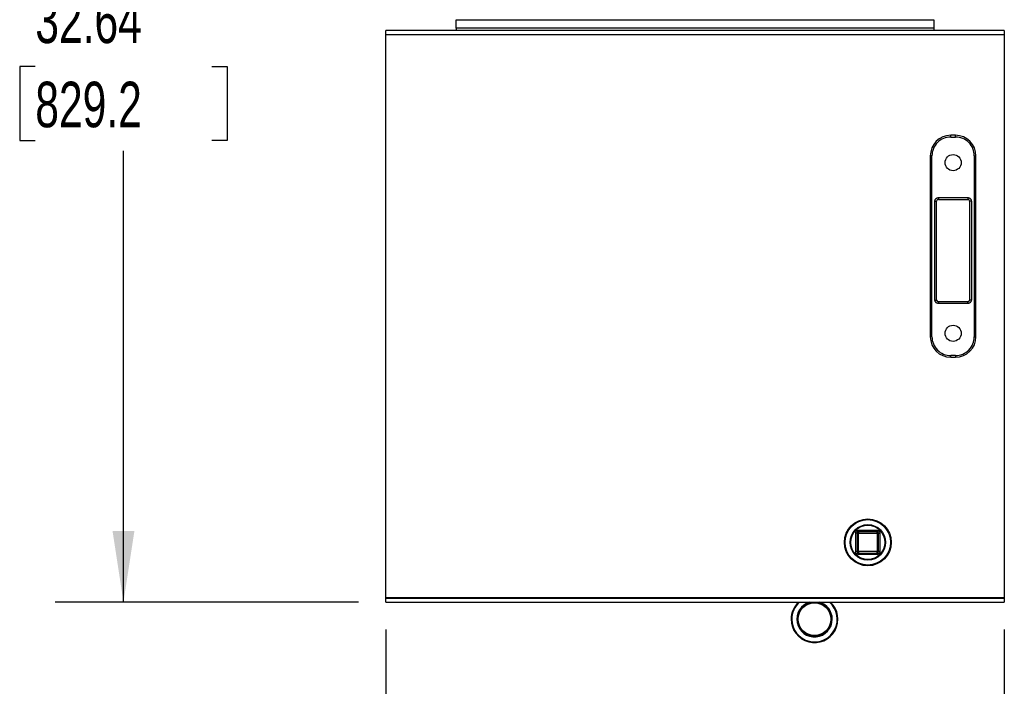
# Model space of a CAD drawing. Header units: inches. Extents: x 4 to 172, y 4 to 132.
# Tile 2 of 40: x 24 to 53, y 63 to 82. Entities that reach past the tile are written whole.
import ezdxf

# ---------------------------------------------------------------- set-up
doc = ezdxf.new("R2010")
doc.units = ezdxf.units.IN
doc.header["$LTSCALE"] = 16
doc.header["$MEASUREMENT"] = 0
doc.layers.add('DIMENSIONS', color=140, linetype='Continuous', lineweight=25)
doc.styles.add('SLDTEXTSTYLE0', font='TXT', dxfattribs={"width": 0.7})
doc.dimstyles.new('SLDDIMSTYLE0', dxfattribs={"dimtxt": 1.359375, "dimasz": 2.08, "dimexe": 0, "dimexo": 0.0625, "dimgap": 0.339844, "dimtad": 0, "dimtih": 1, "dimtoh": 1, "dimrnd": 1e-09, "dimzin": 12, "dimdsep": 46, "dimtxsty": 'SLDTEXTSTYLE0', "dimsah": 1, "dimcen": 0.09, "dimadec": 0, "dimazin": 3, "dimtfac": 1, "dimtofl": 0, "dimtmove": 0, "dimatfit": 3, "dimfxl": 0, "dimfrac": 2, "dimtolj": 1, "dimtzin": 12, "dimarcsym": 0})

# ---------------------------------------------------------------- blocks, each defined once
blk = doc.blocks.new('_D')
at = {"layer": 'DIMENSIONS'}
for p, q in [((38.867, 97.976), (24.773, 97.976)), ((26.773, 97.976), (26.773, 83.483)), ((24.188, 81.018), (23.731, 81.018)), ((23.731, 81.018), (23.731, 78.858)), ((29.358, 81.018), (29.815, 81.018)), ((29.815, 81.018), (29.815, 78.858)), ((23.731, 78.858), (24.188, 78.858)), ((29.815, 78.858), (29.358, 78.858)), ((26.773, 65.331), (26.773, 78.554)), ((33.662, 65.331), (24.773, 65.331))]:
    blk.add_line(p, q, dxfattribs=at)
for points in [[(26.773, 97.976), (26.453, 95.896), (27.093, 95.896)], [(26.773, 65.331), (27.093, 67.411), (26.453, 67.411)]]:
    blk.add_solid(points, dxfattribs=at)
at = {"layer": 'DIMENSIONS', "char_height": 1.3333, "attachment_point": 1, "style": 'SLDTEXTSTYLE0'}
for s, insert in [('32.64', (24.188, 83.042)), ('829.2', (24.188, 80.577))]:
    blk.add_mtext(s, dxfattribs=dict(at, insert=insert))
blk = doc.blocks.new('_D_1')
at = {"layer": 'DIMENSIONS'}
for p, q in [((34.462, 64.531), (34.462, 56.475)), ((52.587, 64.531), (52.587, 56.475)), ((34.462, 58.475), (39.278, 58.475)), ((41.121, 58.475), (40.664, 58.475)), ((40.664, 58.475), (40.664, 56.314)), ((46.291, 58.475), (46.747, 58.475)), ((46.747, 58.475), (46.747, 56.314)), ((52.587, 58.475), (48.133, 58.475)), ((40.664, 56.314), (41.121, 56.314)), ((46.747, 56.314), (46.291, 56.314))]:
    blk.add_line(p, q, dxfattribs=at)
for points in [[(34.462, 58.475), (36.542, 58.155), (36.542, 58.795)], [(52.587, 58.475), (50.507, 58.795), (50.507, 58.155)]]:
    blk.add_solid(points, dxfattribs=at)
at = {"layer": 'DIMENSIONS', "char_height": 1.3333, "attachment_point": 1, "style": 'SLDTEXTSTYLE0'}
for s, insert in [('18.13', (41.121, 60.498)), ('460.4', (41.121, 58.033))]:
    blk.add_mtext(s, dxfattribs=dict(at, insert=insert))

msp = doc.modelspace()

# ---------------------------------------------------------------- linework, layer by layer
for p, q in [((36.525, 82.144), (36.525, 82.394)), ((36.525, 82.394), (50.525, 82.394)), ((50.525, 82.394), (50.525, 82.144)), ((52.587, 82.081), (34.462, 82.081)), ((34.462, 81.947), (34.462, 82.081)), ((50.525, 82.144), (36.525, 82.144)), ((36.525, 82.144), (36.525, 82.081)), ((50.525, 82.144), (50.525, 82.081)), ((52.587, 82.081), (52.587, 81.947)), ((52.587, 81.947), (34.462, 81.947)), ((34.462, 65.466), (34.462, 81.947)), ((52.587, 81.947), (52.587, 65.466)), ((51.017, 78.956), (51.017, 79.006)), ((51.157, 79.006), (51.017, 79.006)), ((51.017, 78.956), (51.157, 78.956)), ((51.157, 78.956), (51.157, 79.006)), ((50.417, 78.406), (50.417, 73.106)), ((50.467, 78.406), (50.417, 78.406)), ((50.467, 73.106), (50.467, 78.406)), ((51.707, 78.406), (51.707, 73.106)), ((51.707, 78.406), (51.757, 78.406)), ((51.757, 73.106), (51.757, 78.406)), ((50.554, 74.181), (50.554, 77.081)), ((50.554, 77.081), (50.604, 77.081)), ((50.604, 74.181), (50.604, 77.081)), ((50.654, 77.181), (51.521, 77.181)), ((50.654, 77.181), (50.654, 77.131)), ((50.654, 77.131), (51.521, 77.131)), ((51.521, 77.181), (51.521, 77.131)), ((51.571, 77.081), (51.571, 74.181)), ((51.621, 77.081), (51.571, 77.081)), ((51.621, 77.081), (51.621, 74.181)), ((50.554, 74.181), (50.604, 74.181)), ((51.621, 74.181), (51.571, 74.181)), ((50.654, 74.131), (50.654, 74.081)), ((51.521, 74.131), (50.654, 74.131)), ((51.521, 74.081), (50.654, 74.081)), ((51.521, 74.081), (51.521, 74.131)), ((50.467, 73.106), (50.417, 73.106)), ((51.707, 73.106), (51.757, 73.106)), ((51.157, 72.556), (51.017, 72.556)), ((51.017, 72.506), (51.017, 72.556)), ((51.017, 72.506), (51.157, 72.506)), ((51.157, 72.556), (51.157, 72.506)), ((48.275, 67.354), (48.235, 67.354)), ((48.235, 66.809), (48.235, 67.354)), ((48.275, 67.354), (48.275, 66.809)), ((48.315, 67.354), (48.275, 67.354)), ((48.315, 67.394), (48.315, 67.434)), ((48.315, 67.434), (48.86, 67.434)), ((48.315, 67.394), (48.315, 67.354)), ((48.86, 67.394), (48.315, 67.394)), ((48.315, 66.809), (48.315, 67.354)), ((48.315, 67.354), (48.86, 67.354)), ((48.86, 67.394), (48.86, 67.434)), ((48.86, 67.354), (48.86, 67.394)), ((48.86, 67.354), (48.86, 66.809)), ((48.9, 67.354), (48.86, 67.354)), ((48.9, 66.809), (48.9, 67.354)), ((48.9, 67.354), (48.94, 67.354)), ((48.94, 67.354), (48.94, 66.809)), ((48.275, 66.809), (48.235, 66.809)), ((48.275, 66.809), (48.315, 66.809)), ((48.86, 66.809), (48.315, 66.809)), ((48.315, 66.809), (48.315, 66.769)), ((48.315, 66.769), (48.86, 66.769)), ((48.315, 66.769), (48.315, 66.729)), ((48.86, 66.729), (48.315, 66.729)), ((48.86, 66.809), (48.9, 66.809)), ((48.86, 66.769), (48.86, 66.809)), ((48.86, 66.769), (48.86, 66.729)), ((48.94, 66.809), (48.9, 66.809)), ((34.462, 65.466), (52.587, 65.466)), ((34.462, 65.436), (34.462, 65.466)), ((34.462, 65.331), (34.462, 65.436)), ((52.587, 65.436), (34.462, 65.436)), ((34.462, 65.331), (52.587, 65.331)), ((52.587, 65.466), (52.587, 65.436)), ((52.587, 65.436), (52.587, 65.331))]:
    msp.add_line(p, q)
for centre, radius in [((51.087, 78.206), 0.236), ((51.087, 73.206), 0.236), ((48.587, 67.081), 0.687), ((48.587, 67.081), 0.666), ((48.587, 67.081), 0.52), ((48.587, 67.081), 0.5), ((47.025, 64.831), 0.499), ((47.025, 64.831), 0.479)]:
    msp.add_circle(centre, radius)
for centre, radius, start, end in [((51.017, 78.406), 0.6, 90, 180), ((51.157, 78.406), 0.6, 0, 90), ((50.654, 77.081), 0.05, 90, 180), ((51.521, 77.081), 0.05, 0, 90), ((50.654, 74.181), 0.05, 180, 270), ((51.521, 74.181), 0.05, 270, 0), ((51.017, 73.106), 0.6, 180, 270), ((51.157, 73.106), 0.6, 270, 0), ((48.315, 67.354), 0.04, 90, 180), ((48.86, 67.354), 0.04, 0, 90), ((48.315, 66.809), 0.04, 180, 270), ((48.86, 66.809), 0.04, 270, 0), ((47.025, 64.831), 0.686, 180, 46.7468), ((47.025, 64.831), 0.686, 133.2532, 180), ((47.025, 64.831), 0.666, 131.3934, 180), ((47.025, 64.831), 0.666, 180, 48.6066), ((47.025, 64.831), 0.52, 105.9424, 0), ((47.025, 64.831), 0.52, 0, 74.0576)]:
    msp.add_arc(centre, radius, start, end)
for points, knots in [([(51.017, 78.956), (50.871, 78.956), (50.732, 78.898), (50.525, 78.692), (50.467, 78.552), (50.467, 78.406)], [0, 0, 0, 0, 0.5, 0.5, 1, 1, 1, 1]), ([(51.707, 78.406), (51.707, 78.552), (51.649, 78.692), (51.443, 78.898), (51.303, 78.956), (51.157, 78.956)], [0, 0, 0, 0, 0.5, 0.5, 1, 1, 1, 1]), ([(50.554, 77.081), (50.554, 77.083), (50.554, 77.087), (50.555, 77.094), (50.556, 77.1), (50.557, 77.106), (50.559, 77.112), (50.562, 77.122), (50.57, 77.136), (50.583, 77.152), (50.599, 77.165), (50.614, 77.174), (50.629, 77.178), (50.641, 77.181), (50.65, 77.181), (50.654, 77.181)], [0, 0, 0, 0, 0.0402811, 0.0802507, 0.1200672, 0.159891, 0.1998825, 0.2401998, 0.3700616, 0.5000578, 0.6299197, 0.759916, 0.8401288, 0.919729, 1, 1, 1, 1]), ([(51.521, 77.181), (51.523, 77.181), (51.527, 77.181), (51.533, 77.18), (51.54, 77.179), (51.546, 77.178), (51.552, 77.176), (51.562, 77.173), (51.576, 77.165), (51.592, 77.152), (51.605, 77.136), (51.613, 77.121), (51.618, 77.106), (51.62, 77.094), (51.621, 77.085), (51.621, 77.081)], [0, 0, 0, 0, 0.040281, 0.080251, 0.120067, 0.159891, 0.199882, 0.2402, 0.370062, 0.500058, 0.62992, 0.759916, 0.840129, 0.919729, 1, 1, 1, 1]), ([(50.654, 74.081), (50.652, 74.081), (50.648, 74.081), (50.641, 74.082), (50.635, 74.083), (50.629, 74.084), (50.623, 74.086), (50.613, 74.09), (50.599, 74.097), (50.583, 74.11), (50.57, 74.126), (50.561, 74.142), (50.557, 74.156), (50.554, 74.169), (50.554, 74.177), (50.554, 74.181)], [0, 0, 0, 0, 0.040281, 0.080251, 0.120067, 0.159891, 0.199882, 0.2402, 0.370062, 0.500058, 0.62992, 0.759916, 0.840129, 0.919729, 1, 1, 1, 1]), ([(51.621, 74.181), (51.621, 74.179), (51.621, 74.175), (51.62, 74.169), (51.619, 74.162), (51.618, 74.156), (51.616, 74.15), (51.612, 74.14), (51.605, 74.126), (51.592, 74.11), (51.576, 74.097), (51.56, 74.089), (51.546, 74.084), (51.533, 74.082), (51.525, 74.081), (51.521, 74.081)], [0, 0, 0, 0, 0.040281, 0.080251, 0.120067, 0.159891, 0.199882, 0.2402, 0.370062, 0.500058, 0.62992, 0.759916, 0.840129, 0.919729, 1, 1, 1, 1]), ([(50.467, 73.106), (50.467, 72.96), (50.525, 72.82), (50.732, 72.614), (50.871, 72.556), (51.017, 72.556)], [0, 0, 0, 0, 0.5, 0.5, 1, 1, 1, 1]), ([(51.157, 72.556), (51.303, 72.556), (51.443, 72.614), (51.649, 72.82), (51.707, 72.96), (51.707, 73.106)], [0, 0, 0, 0, 0.5, 0.5, 1, 1, 1, 1]), ([(48.235, 67.354), (48.235, 67.355), (48.235, 67.359), (48.235, 67.364), (48.236, 67.369), (48.237, 67.374), (48.239, 67.378), (48.242, 67.387), (48.247, 67.398), (48.258, 67.411), (48.271, 67.421), (48.283, 67.428), (48.295, 67.431), (48.305, 67.433), (48.311, 67.434), (48.315, 67.434)], [0, 0, 0, 0, 0.040276, 0.080243, 0.120059, 0.159884, 0.199878, 0.240199, 0.370044, 0.500057, 0.629903, 0.759916, 0.840121, 0.919722, 1, 1, 1, 1]), ([(48.86, 67.434), (48.862, 67.434), (48.865, 67.434), (48.87, 67.433), (48.875, 67.432), (48.88, 67.431), (48.885, 67.43), (48.893, 67.427), (48.904, 67.421), (48.917, 67.411), (48.927, 67.398), (48.934, 67.385), (48.938, 67.374), (48.939, 67.364), (48.94, 67.357), (48.94, 67.354)], [0, 0, 0, 0, 0.040276, 0.080243, 0.120059, 0.159884, 0.199878, 0.240199, 0.370044, 0.500057, 0.629903, 0.759916, 0.840121, 0.919722, 1, 1, 1, 1]), ([(48.315, 66.729), (48.313, 66.729), (48.31, 66.729), (48.305, 66.729), (48.3, 66.73), (48.295, 66.731), (48.29, 66.733), (48.282, 66.735), (48.271, 66.741), (48.258, 66.752), (48.247, 66.764), (48.241, 66.777), (48.237, 66.789), (48.235, 66.799), (48.235, 66.805), (48.235, 66.809)], [0, 0, 0, 0, 0.040276, 0.080243, 0.120059, 0.159884, 0.199878, 0.240199, 0.370044, 0.500057, 0.629903, 0.759916, 0.840121, 0.919722, 1, 1, 1, 1]), ([(48.94, 66.809), (48.94, 66.807), (48.94, 66.804), (48.939, 66.799), (48.939, 66.794), (48.937, 66.789), (48.936, 66.784), (48.933, 66.776), (48.927, 66.764), (48.917, 66.752), (48.904, 66.741), (48.891, 66.735), (48.88, 66.731), (48.87, 66.729), (48.863, 66.729), (48.86, 66.729)], [0, 0, 0, 0, 0.040276, 0.080243, 0.120059, 0.159884, 0.199878, 0.240199, 0.370044, 0.500057, 0.629903, 0.759916, 0.840121, 0.919722, 1, 1, 1, 1])]:
    msp.add_open_spline(points, degree=3, knots=knots)

# ---------------------------------------------------------------- dimensions: what is measured, and where the dimension line sits
at = {"layer": 'DIMENSIONS'}
dim = msp.add_linear_dim(base=(26.773, 97.9756), p1=(34.4624, 65.3312), p2=(39.6666, 97.9756), angle=90, dimstyle='SLDDIMSTYLE0', dxfattribs=at)
dim.commit()
dim.dimension.update_dxf_attribs({"geometry": '_D', "text_midpoint": (26.773, 81.0184), "dimtype": 160})
dim = msp.add_linear_dim(base=(34.462351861, 58.474577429), p1=(52.587351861, 65.331152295), p2=(34.462351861, 65.331152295), dimstyle='SLDDIMSTYLE0', dxfattribs=at)
dim.commit()
dim.dimension.update_dxf_attribs({"geometry": '_D_1', "text_midpoint": (43.705716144, 58.474577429), "dimtype": 160})

doc.saveas('drawing.dxf')
